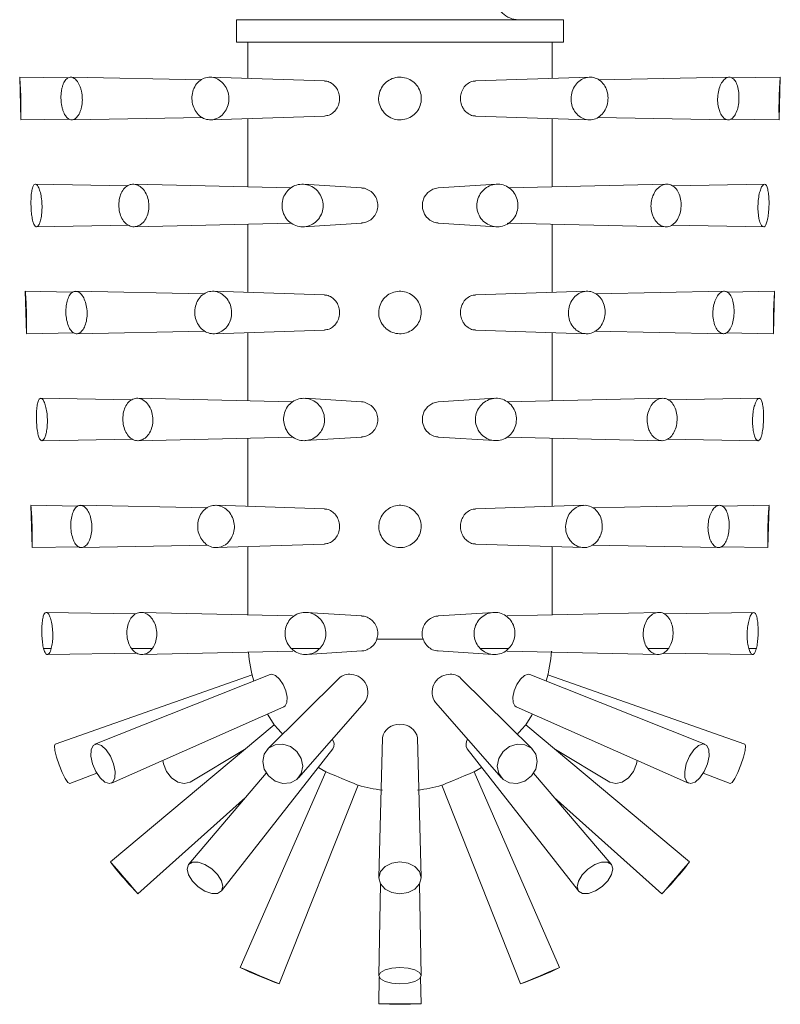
# Model space of a CAD drawing. Header units: millimetres. Extents: x 0 to 210, y 0 to 297.
# Tile 9 of 12: x 106 to 140, y 135 to 178. Entities that reach past the tile are written whole.
import ezdxf

# ---------------------------------------------------------------- set-up
doc = ezdxf.new("R2010")
doc.units = ezdxf.units.MM

msp = doc.modelspace()

# ---------------------------------------------------------------- linework, layer by layer
at = {"color": 7, "linetype": 'Continuous', "lineweight": 15}
for p, q in [((115.52981, 178.23538), (115.52981, 177.23538)), ((115.52981, 178.23538), (130.02981, 178.23538)), ((130.02981, 177.23538), (130.02981, 178.23538)), ((115.52981, 177.23538), (130.02981, 177.23538)), ((116.02981, 177.23538), (116.02981, 175.62742)), ((129.52981, 175.62742), (129.52981, 177.23538)), ((105.9062, 175.6823), (105.9555, 173.79964)), ((108.04496, 175.64763), (105.90627, 175.68328)), ((113.98164, 175.57141), (108.17164, 175.68323)), ((119.4248, 175.51421), (114.36717, 175.68287)), ((131.19227, 175.68286), (126.13484, 175.51421)), ((137.38801, 175.68323), (131.59002, 175.57164)), ((139.65224, 175.68326), (137.49456, 175.6473)), ((139.60414, 173.80024), (139.65312, 175.671)), ((105.95632, 173.78832), (108.05484, 173.8233)), ((108.21438, 173.78836), (114.00178, 173.89974)), ((114.39174, 173.78872), (119.42446, 173.95655)), ((116.02981, 173.84335), (116.02981, 170.81126)), ((126.13473, 173.95656), (131.16806, 173.78872)), ((129.52981, 170.81126), (129.52981, 173.84335)), ((131.55229, 173.89985), (137.34481, 173.78837)), ((137.45253, 173.82417), (139.60327, 173.78832)), ((110.7069, 170.86037), (106.60369, 170.93117)), ((117.93845, 170.76627), (110.94838, 170.93105)), ((121.07965, 170.76304), (118.50169, 170.92937)), ((127.05762, 170.92935), (124.47998, 170.76304)), ((134.61191, 170.93107), (127.60448, 170.76588)), ((138.957, 170.93119), (134.86339, 170.86056)), ((110.98253, 169.04052), (117.96104, 169.20503)), ((118.51455, 169.04223), (121.0797, 169.20773)), ((124.47967, 169.20775), (127.04512, 169.04223)), ((127.54309, 169.20634), (134.57673, 169.04053)), ((106.65058, 169.04041), (110.73117, 169.11081)), ((116.02981, 169.1595), (116.02981, 166.12742)), ((129.52981, 166.12742), (129.52981, 169.1595)), ((134.82221, 169.11092), (138.90887, 169.04041)), ((106.15505, 166.17896), (106.20415, 164.30404)), ((108.22908, 166.14456), (106.15507, 166.17913)), ((114.11155, 166.06891), (108.38796, 166.17907)), ((119.4248, 166.01421), (114.4913, 166.17873)), ((131.06794, 166.17872), (126.13484, 166.01421)), ((137.17256, 166.17908), (131.4629, 166.0692)), ((139.40334, 166.17911), (137.27824, 166.14369)), ((139.35547, 164.30404), (139.40424, 166.16669)), ((108.43017, 164.29251), (114.12204, 164.40206)), ((114.516, 164.29286), (119.42446, 164.45655)), ((126.13473, 164.45657), (131.04384, 164.29285)), ((131.42433, 164.40232), (137.12947, 164.29251)), ((106.20499, 164.29247), (108.32211, 164.32775)), ((116.02981, 164.34335), (116.02981, 161.31127)), ((129.52981, 161.31127), (129.52981, 164.34335)), ((137.23647, 164.32778), (139.35463, 164.29247)), ((110.88503, 161.3573), (106.84403, 161.42703)), ((118.01626, 161.26444), (111.12431, 161.42691)), ((121.07965, 161.26304), (118.56602, 161.42522)), ((126.99366, 161.42522), (124.47998, 161.26304)), ((134.43604, 161.42692), (127.5426, 161.26442)), ((138.71566, 161.42703), (134.68435, 161.35747)), ((106.89053, 159.54455), (110.90839, 159.61387)), ((111.15833, 159.54467), (118.01705, 159.70635)), ((116.02981, 159.6595), (116.02981, 156.62742)), ((118.57858, 159.54636), (121.0797, 159.70773)), ((124.47967, 159.70775), (126.98095, 159.54636)), ((127.54309, 159.70634), (134.40094, 159.54467)), ((129.52981, 156.62742), (129.52981, 159.6595)), ((134.64224, 159.61402), (138.66919, 159.54454)), ((106.40419, 156.6647), (106.45277, 154.80956)), ((108.49261, 156.64017), (106.40494, 156.67496)), ((114.24168, 156.56641), (108.60355, 156.67492)), ((119.4248, 156.51421), (114.6154, 156.67459)), ((130.9436, 156.67457), (126.13484, 156.51421)), ((136.95706, 156.67493), (131.3358, 156.56675)), ((139.15452, 156.67496), (137.06594, 156.64015)), ((139.10683, 154.80873), (139.15539, 156.66312)), ((106.45373, 154.79661), (108.54151, 154.83141)), ((108.6454, 154.79666), (114.24127, 154.90436)), ((114.64025, 154.79701), (119.42446, 154.95655)), ((116.02981, 154.84334), (116.02981, 151.81126)), ((126.13473, 154.95656), (130.91962, 154.797)), ((129.52981, 151.81126), (129.52981, 154.84334)), ((131.29637, 154.90478), (136.9141, 154.79666)), ((137.02243, 154.83134), (139.10593, 154.79661)), ((111.05129, 151.85443), (107.08341, 151.92289)), ((118.01701, 151.76442), (111.29963, 151.92277)), ((121.08001, 151.76301), (118.63022, 151.92108)), ((126.92945, 151.92108), (124.47977, 151.76303)), ((134.2602, 151.92277), (127.54272, 151.76442)), ((138.47633, 151.92289), (134.50479, 151.85437)), ((121.75537, 150.73538), (123.80425, 150.73538)), ((106.96728, 150.31093), (107.30368, 150.31093)), ((107.13299, 150.04873), (111.09383, 150.11707)), ((110.86783, 150.31093), (111.78689, 150.31093)), ((111.33581, 150.04885), (118.03101, 150.20668)), ((117.96019, 150.31093), (119.21565, 150.31093)), ((118.64327, 150.05053), (121.08503, 150.20808)), ((124.47451, 150.20808), (126.91642, 150.05053)), ((126.34396, 150.31093), (127.59943, 150.31093)), ((127.52854, 150.20668), (134.22386, 150.04885)), ((133.77272, 150.31093), (134.69179, 150.31093)), ((134.46019, 150.11717), (138.42665, 150.04873)), ((138.25594, 150.31093), (138.59234, 150.31093)), ((116.22042, 149.14263), (107.47517, 146.07739)), ((117.02473, 149.16099), (109.24705, 146.06365)), ((136.31257, 146.06365), (128.53489, 149.16099)), ((138.08445, 146.07739), (129.3392, 149.14263)), ((120.07265, 148.99065), (116.91283, 145.85872)), ((128.64679, 145.85872), (125.48697, 148.99065)), ((118.27703, 144.57679), (121.20662, 147.92507)), ((124.353, 147.92507), (127.28259, 144.57679)), ((109.97269, 144.33708), (117.6279, 147.72582)), ((127.93172, 147.72582), (135.58693, 144.33708)), ((117.20118, 146.9352), (109.92853, 140.84781)), ((135.63109, 140.84781), (128.35844, 146.9352)), ((122.00154, 146.35803), (121.84352, 140.15345)), ((123.7161, 140.15345), (123.55808, 146.35803)), ((113.47355, 144.38983), (115.88203, 145.83104)), ((114.8546, 139.55156), (119.80103, 145.85772)), ((125.75859, 145.85772), (130.70502, 139.55156)), ((129.67759, 145.83104), (132.08607, 144.38983)), ((133.27494, 145.19886), (133.2996, 145.34962)), ((108.12445, 144.32061), (109.32257, 144.78657)), ((116.84951, 144.78895), (113.40409, 140.73625)), ((119.485, 144.84414), (115.69567, 136.14996)), ((129.86395, 136.14996), (126.07462, 144.84414)), ((132.15553, 140.73625), (128.71011, 144.78895)), ((136.23705, 144.78657), (137.43517, 144.32061)), ((117.42484, 135.43036), (120.92233, 144.24599)), ((124.63729, 144.24599), (128.13478, 135.43036)), ((111.15444, 139.43183), (115.93103, 143.70858)), ((129.62859, 143.70858), (134.40518, 139.43183)), ((121.91688, 139.86481), (121.84337, 135.79265)), ((123.71625, 135.79265), (123.64274, 139.86481)), ((121.86284, 135.71714), (121.84335, 134.54766)), ((123.71627, 134.54766), (123.69678, 135.71714)), ((123.71627, 134.54766), (121.84335, 134.54766))]:
    msp.add_line(p, q, dxfattribs=at)
at = {"color": 7, "linetype": 'Continuous', "lineweight": 15, "flags": 128}
for points in [[(123.96232, 169.46326), (123.86123, 169.60597), (123.77489, 169.85107), (123.77362, 170.11217), (123.85858, 170.35996), (124.01895, 170.56482), (124.23419, 170.70387), (124.47998, 170.76304), (124.47997, 170.76304)], [(123.96232, 159.96325), (123.86123, 160.10597), (123.77489, 160.35106), (123.77362, 160.61217), (123.85858, 160.85996), (124.01895, 161.06482), (124.23419, 161.20387), (124.47998, 161.26304), (124.47997, 161.26304)], [(117.02473, 149.16099), (117.09276, 149.17362), (117.25925, 149.11794), (117.4355, 148.95938), (117.59467, 148.72207), (117.71253, 148.44215), (117.77114, 148.16223), (117.76157, 147.92492), (117.68528, 147.76636), (117.6279, 147.72582)], [(127.84709, 148.44215), (127.96495, 148.72207), (128.12412, 148.95938), (128.30037, 149.11794), (128.46686, 149.17362), (128.53489, 149.16099)], [(127.93172, 147.72582), (127.87434, 147.76636), (127.79805, 147.92492), (127.78848, 148.16223), (127.84709, 148.44215)], [(116.90751, 147.40693), (116.93296, 147.36242), (117.20118, 146.9352)], [(128.35844, 146.9352), (128.62666, 147.36242), (128.65211, 147.40693)], [(117.56959, 146.50967), (117.51571, 146.5719), (117.35041, 146.76283), (117.23997, 146.8904), (117.20118, 146.9352)], [(128.35844, 146.9352), (128.31965, 146.8904), (128.2092, 146.76283), (128.04391, 146.5719), (127.99003, 146.50967)], [(107.47517, 146.07739), (107.47478, 146.07724), (107.44464, 145.99011), (107.46851, 145.78251), (107.54276, 145.48606), (107.65608, 145.14588), (107.79123, 144.81377), (107.92762, 144.54028), (108.04449, 144.36706), (108.12406, 144.32046)], [(109.27983, 144.8621), (109.13804, 145.19886), (109.06754, 145.53561), (109.07905, 145.8211), (109.17082, 146.01186), (109.32889, 146.07884), (109.52919, 146.01186), (109.74123, 145.8211), (109.93271, 145.53561), (110.0745, 145.19886), (110.14501, 144.8621), (110.1335, 144.57661), (110.04172, 144.38586), (109.88365, 144.31887), (109.68335, 144.38586), (109.47132, 144.57661), (109.27983, 144.8621)], [(117.23782, 146.04723), (117.57717, 146.0721), (117.91653, 145.96403), (118.20422, 145.73946), (118.39645, 145.4326), (118.46395, 145.09014), (118.39645, 144.76425), (118.20422, 144.50451), (117.91653, 144.35048), (117.57717, 144.32561), (117.23782, 144.43368), (116.95013, 144.65824), (116.7579, 144.96511), (116.69039, 145.30756), (116.7579, 145.63346), (116.95013, 145.8932), (117.23782, 146.04723)], [(127.64309, 145.96403), (127.98245, 146.0721), (128.3218, 146.04723), (128.60949, 145.8932), (128.80172, 145.63346), (128.86922, 145.30756), (128.80172, 144.96511), (128.60949, 144.65824), (128.3218, 144.43368), (127.98245, 144.32561), (127.64309, 144.35048), (127.3554, 144.50451), (127.16317, 144.76425), (127.09567, 145.09014), (127.16317, 145.4326), (127.3554, 145.73946), (127.64309, 145.96403)], [(135.41461, 144.8621), (135.48511, 145.19886), (135.62691, 145.53561), (135.81839, 145.8211), (136.03043, 146.01186), (136.23072, 146.07884), (136.38879, 146.01186), (136.48057, 145.8211), (136.49208, 145.53561), (136.42158, 145.19886), (136.27979, 144.8621), (136.0883, 144.57661), (135.87627, 144.38586), (135.67597, 144.31887), (135.5179, 144.38586), (135.42612, 144.57661), (135.41461, 144.8621)], [(137.43517, 144.32061), (137.43556, 144.32046), (137.51512, 144.36706), (137.632, 144.54028), (137.76839, 144.81377), (137.90353, 145.14588), (138.01686, 145.48606), (138.09111, 145.78251), (138.11498, 145.99011), (138.08484, 146.07724)], [(112.26002, 145.34962), (112.28468, 145.19886), (112.41807, 144.8621), (112.64037, 144.57661), (112.91773, 144.38586), (113.20793, 144.31887), (113.46678, 144.38586), (113.47355, 144.38983)], [(132.08607, 144.38983), (132.09283, 144.38586), (132.35169, 144.31887), (132.64189, 144.38586), (132.91925, 144.57661), (133.14155, 144.8621), (133.27494, 145.19886)], [(119.15874, 145.03886), (119.31577, 144.94203), (119.485, 144.84414)], [(120.92233, 144.24599), (120.86763, 144.26876), (120.71184, 144.33358), (120.47869, 144.43061), (120.20367, 144.54507), (119.92864, 144.65952), (119.69549, 144.75655), (119.5397, 144.82138), (119.485, 144.84414)], [(126.07462, 144.84414), (126.01992, 144.82138), (125.86413, 144.75655), (125.63098, 144.65952), (125.35595, 144.54507), (125.08093, 144.43061), (124.84778, 144.33358), (124.69199, 144.26876), (124.63729, 144.24599)], [(126.07462, 144.84414), (126.24384, 144.94203), (126.40088, 145.03886)], [(111.15444, 139.43183), (111.10778, 139.48572), (110.97491, 139.6392), (110.77605, 139.86888), (110.54149, 140.13982), (110.30692, 140.41076), (110.10806, 140.64044), (109.97519, 140.79392), (109.92853, 140.84781)], [(114.42887, 140.53872), (114.12601, 140.7322), (113.82315, 140.83548), (113.56639, 140.83286), (113.39484, 140.72473), (113.33459, 140.52755), (113.39484, 140.27135), (113.56639, 139.99512), (113.82315, 139.74091), (114.12601, 139.54744), (114.42887, 139.44415), (114.68562, 139.44678), (114.85718, 139.55491), (114.91742, 139.75208), (114.85718, 140.00829), (114.68562, 140.28452), (114.42887, 140.53872)], [(123.13818, 140.79392), (122.77981, 140.84781), (122.42144, 140.79392), (122.11763, 140.64044), (121.91463, 140.41076), (121.84335, 140.13982), (121.91463, 139.86888), (122.11763, 139.6392), (122.42144, 139.48572), (122.77981, 139.43183), (123.13818, 139.48572), (123.44199, 139.6392), (123.64499, 139.86888), (123.71627, 140.13982), (123.64499, 140.41076), (123.44199, 140.64044), (123.13818, 140.79392)], [(132.22488, 140.53872), (132.15891, 140.7322), (131.98251, 140.83548), (131.72255, 140.83286), (131.4186, 140.72473), (131.11693, 140.52755), (130.86348, 140.27135), (130.69682, 139.99512), (130.64234, 139.74091), (130.70832, 139.54744), (130.88471, 139.44415), (131.14467, 139.44678), (131.44863, 139.55491), (131.75029, 139.75208), (132.00374, 140.00829), (132.1704, 140.28452), (132.22488, 140.53872)], [(135.63109, 140.84781), (135.58443, 140.79392), (135.45156, 140.64044), (135.2527, 140.41076), (135.01813, 140.13982), (134.78356, 139.86888), (134.58471, 139.6392), (134.45184, 139.48572), (134.40518, 139.43183)], [(117.42484, 135.43036), (117.35902, 135.45774), (117.17161, 135.53574), (116.89111, 135.65247), (116.56025, 135.79016), (116.22939, 135.92785), (115.9489, 136.04458), (115.76148, 136.12257), (115.69567, 136.14996)], [(123.13818, 136.12257), (122.77981, 136.14996), (122.42144, 136.12257), (122.11763, 136.04458), (121.91463, 135.92785), (121.84335, 135.79016), (121.91463, 135.65247), (122.11763, 135.53574), (122.42144, 135.45774), (122.77981, 135.43036), (123.13818, 135.45774), (123.44199, 135.53574), (123.64499, 135.65247), (123.71627, 135.79016), (123.64499, 135.92785), (123.44199, 136.04458), (123.13818, 136.12257)], [(129.86395, 136.14996), (129.79814, 136.12257), (129.61072, 136.04458), (129.33023, 135.92785), (128.99937, 135.79016), (128.6685, 135.65247), (128.38801, 135.53574), (128.2006, 135.45774), (128.13478, 135.43036)]]:
    msp.add_lwpolyline(points, dxfattribs=at)
at = {"color": 7, "linetype": 'Continuous', "lineweight": 15}
for centre, radius, start, end in [((128.02981, 179.23538), 1, 179.999893, 269.999973), ((122.77989, 150.73539), 6.75009, 184.889235, 196.046801), ((122.77969, 150.7354), 6.75012, 343.953214, 355.472866), ((120.52765, 148.52237), 0.65293, 81.436927, 134.176028), ((120.56685, 148.38325), 0.78691, 324.391032, 85.771375), ((124.99277, 148.38325), 0.78691, 94.228635, 215.608967), ((125.03196, 148.52237), 0.65293, 45.82396, 98.563086), ((122.69752, 146.23285), 0.70715, 83.317875, 169.80412), ((122.86209, 146.23285), 0.70715, 10.195874, 96.682128), ((119.44769, 146.05583), 0.40508, 330.721073, 35.558737), ((126.15286, 146.05358), 0.44024, 147.302688, 206.41744), ((122.77966, 150.73465), 6.74926, 254.026674, 263.378407), ((122.77996, 150.73465), 6.74926, 276.621593, 285.973326), ((122.77994, 150.73551), 16.21497, 217.574197, 224.195875), ((122.77952, 150.73566), 16.21519, 315.804147, 322.425737), ((122.781, 150.73819), 16.21784, 244.094695, 250.715208), ((122.77864, 150.73815), 16.2178, 289.284777, 295.905309), ((122.77981, 150.73337), 16.21278, 266.688712, 273.311288)]:
    msp.add_arc(centre, radius, start, end, dxfattribs=at)
for points, knots in [([(105.96187, 174.06668), (105.96265, 174.15322), (105.96435, 174.34166), (105.96084, 174.63586), (105.95191, 174.94127), (105.93847, 175.22362), (105.92405, 175.45115), (105.91313, 175.59774), (105.90762, 175.66547), (105.90625, 175.6823)], [0, 0, 0, 0, 0.16053699, 0.34957333, 0.54576468, 0.72731234, 0.87393063, 0.96868022, 1, 1, 1, 1]), ([(107.9639, 173.92996), (107.99189, 173.89853), (108.03886, 173.84578), (108.12592, 173.79876), (108.20807, 173.78354), (108.29174, 173.79777), (108.37124, 173.83936), (108.44601, 173.90633), (108.51313, 173.99536), (108.57215, 174.10561), (108.62015, 174.23224), (108.65646, 174.3741), (108.67911, 174.52466), (108.68771, 174.68249), (108.68179, 174.84031), (108.66141, 174.99664), (108.62767, 175.14435), (108.58104, 175.28205), (108.52395, 175.40351), (108.45712, 175.50755), (108.38381, 175.58954), (108.30447, 175.64859), (108.22231, 175.68152), (108.13826, 175.68634), (108.05812, 175.66204), (107.98409, 175.6105), (107.91879, 175.53548), (107.86169, 175.43806), (107.81465, 175.3223), (107.77764, 175.18918), (107.75209, 175.04458), (107.738, 174.88993), (107.73593, 174.73241), (107.7458, 174.57356), (107.76725, 174.42082), (107.80005, 174.27542), (107.84349, 174.14443), (107.8956, 174.02746), (107.94177, 173.96155), (107.9639, 173.92996)], [0, 0, 0, 0, 0.027324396, 0.045855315, 0.063613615, 0.08098801, 0.100355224, 0.121531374, 0.146169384, 0.172930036, 0.203097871, 0.234556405, 0.268561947, 0.302552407, 0.337831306, 0.371741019, 0.405552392, 0.436801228, 0.466685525, 0.493140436, 0.517443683, 0.538254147, 0.557324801, 0.574513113, 0.59230658, 0.611042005, 0.63280313, 0.656871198, 0.684619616, 0.714322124, 0.747118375, 0.780561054, 0.815823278, 0.85008332, 0.884595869, 0.916635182, 0.94745269, 0.974815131, 1, 1, 1, 1]), ([(114.46946, 173.79561), (114.52737, 173.80835), (114.67927, 173.84178), (114.89784, 173.98788), (115.08346, 174.22913), (115.18712, 174.52702), (115.19763, 174.8467), (115.11403, 175.15437), (114.94559, 175.41682), (114.71046, 175.60506), (114.43431, 175.69595), (114.14998, 175.67563), (113.89364, 175.54609), (113.6947, 175.32598), (113.57149, 175.04265), (113.53384, 174.72725), (113.58437, 174.41317), (113.71897, 174.13233), (113.92636, 173.91814), (114.18905, 173.78735), (114.37657, 173.79287), (114.46946, 173.79561)], [0, 0, 0, 0, 0.03199157, 0.08392159, 0.13824805, 0.19461171, 0.2519733, 0.30909444, 0.36481411, 0.4182507, 0.46922991, 0.51874847, 0.56876116, 0.62110504, 0.6763783, 0.73362734, 0.7909743, 0.84662336, 0.89963071, 0.9502829, 1, 1, 1, 1]), ([(119.42407, 173.95891), (119.49605, 173.96821), (119.64785, 173.98782), (119.84936, 174.1232), (120.00735, 174.32035), (120.09814, 174.56591), (120.10982, 174.82952), (120.04137, 175.08166), (119.90165, 175.29821), (119.7072, 175.44564), (119.53578, 175.51833), (119.44167, 175.50842), (119.42516, 175.50668)], [0, 0, 0, 0, 0.09510951, 0.20060404, 0.31140407, 0.42590225, 0.54131504, 0.65549554, 0.76720794, 0.87511679, 0.97808998, 1, 1, 1, 1]), ([(121.98255, 174.22443), (122.02261, 174.16988), (122.12563, 174.02962), (122.36142, 173.86653), (122.6716, 173.77612), (122.99531, 173.79459), (123.29431, 173.91884), (123.5355, 174.13513), (123.69157, 174.41908), (123.74493, 174.73857), (123.68973, 175.05771), (123.53202, 175.34086), (123.28924, 175.55602), (122.98897, 175.67847), (122.66573, 175.69456), (122.3558, 175.6031), (122.09342, 175.41453), (121.90724, 175.149), (121.82099, 174.83754), (121.83656, 174.51046), (121.93391, 174.31972), (121.98255, 174.22443)], [0, 0, 0, 0, 0.03415842, 0.0878297, 0.1415035, 0.19515156, 0.24877826, 0.30243564, 0.35611981, 0.40977428, 0.46339341, 0.51706158, 0.57082143, 0.62457308, 0.67817709, 0.73164406, 0.78514296, 0.83880514, 0.89258179, 0.94633128, 1, 1, 1, 1]), ([(126.13446, 175.50695), (126.11884, 175.50865), (126.02641, 175.51876), (125.85697, 175.44776), (125.66227, 175.30288), (125.52068, 175.08734), (125.45016, 174.8347), (125.46113, 174.57183), (125.5381, 174.35013), (125.62547, 174.23693), (125.66025, 174.19185)], [0, 0, 0, 0, 0.02727445, 0.16130578, 0.30188466, 0.44914841, 0.60033541, 0.7518152, 0.90117145, 1, 1, 1, 1]), ([(130.37073, 174.73462), (130.37375, 174.66709), (130.38142, 174.4954), (130.47459, 174.23398), (130.6578, 173.99027), (130.90464, 173.82844), (131.18591, 173.76974), (131.46713, 173.82389), (131.71276, 173.98295), (131.8966, 174.22462), (132.00268, 174.52021), (132.02266, 174.83811), (131.9549, 175.14565), (131.80402, 175.41081), (131.58176, 175.60305), (131.31074, 175.69584), (131.02548, 175.67608), (130.76102, 175.54941), (130.54836, 175.33318), (130.40218, 175.0517), (130.38128, 174.84102), (130.37073, 174.73462)], [0, 0, 0, 0, 0.03653799, 0.09290777, 0.14725706, 0.19922876, 0.24937111, 0.29917469, 0.35049283, 0.40447661, 0.46089359, 0.51831655, 0.57491112, 0.62925042, 0.68090488, 0.73073169, 0.78052534, 0.83203323, 0.88611131, 0.94248089, 1, 1, 1, 1]), ([(136.91522, 174.3307), (136.93116, 174.27256), (136.9689, 174.13495), (137.06738, 173.94966), (137.2163, 173.80457), (137.40407, 173.77259), (137.57015, 173.87815), (137.6914, 174.06774), (137.77824, 174.32257), (137.82364, 174.61987), (137.82502, 174.92903), (137.78202, 175.21844), (137.69667, 175.45811), (137.57276, 175.63155), (137.39574, 175.705), (137.21442, 175.63703), (137.06907, 175.47414), (136.95401, 175.23908), (136.88434, 174.95113), (136.86272, 174.63928), (136.8979, 174.43251), (136.91522, 174.3307)], [0, 0, 0, 0, 0.03951662, 0.09353139, 0.13624578, 0.17142635, 0.20923473, 0.25757731, 0.31729911, 0.38475154, 0.45421491, 0.5196128, 0.57581085, 0.62022689, 0.65581137, 0.69250711, 0.73887162, 0.79653423, 0.86270189, 0.93239301, 1, 1, 1, 1]), ([(139.65245, 175.67105), (139.65261, 175.67302), (139.65534, 175.70676), (139.63874, 175.50064), (139.63271, 175.40391), (139.61517, 175.11646), (139.60404, 174.83423), (139.59686, 174.52477), (139.59559, 174.26949), (139.59719, 174.11929), (139.59775, 174.06668)], [0, 0, 0, 0, 0.003446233, 0.059053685, 0.173723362, 0.33502388, 0.52487607, 0.721441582, 0.902442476, 1, 1, 1, 1]), ([(105.95613, 173.79966), (105.95627, 173.80459), (105.95764, 173.85116), (105.95987, 173.94016), (105.9612, 174.02425), (105.96187, 174.06668)], [0, 0, 0, 0, 0.05543803, 0.52331984, 1, 1, 1, 1]), ([(125.66025, 174.19185), (125.72007, 174.13684), (125.83702, 174.02927), (126.0142, 173.95509), (126.11324, 173.96362), (126.13447, 173.96545)], [0, 0, 0, 0, 0.4513048, 0.88243198, 1, 1, 1, 1]), ([(139.59775, 174.06668), (139.59815, 174.0263), (139.59873, 173.9666), (139.60451, 173.76459), (139.60353, 173.79809), (139.60347, 173.80022)], [0, 0, 0, 0, 0.66198051, 0.97859831, 1, 1, 1, 1]), ([(106.42164, 169.71295), (106.42778, 169.65104), (106.4422, 169.50557), (106.48344, 169.29891), (106.53296, 169.13567), (106.62748, 169.01709), (106.75031, 169.08869), (106.80634, 169.24048), (106.86712, 169.45963), (106.89641, 169.73839), (106.89914, 170.04377), (106.87002, 170.34147), (106.81663, 170.60548), (106.74316, 170.78997), (106.6679, 170.93058), (106.53276, 170.92672), (106.47691, 170.77858), (106.4311, 170.59129), (106.40761, 170.32501), (106.40107, 170.02668), (106.41475, 169.81807), (106.42164, 169.71295)], [0, 0, 0, 0, 0.0461545, 0.10846304, 0.15303916, 0.17886158, 0.20116332, 0.24034638, 0.29795695, 0.36920672, 0.44700268, 0.52348779, 0.59105152, 0.64312979, 0.67600391, 0.69617586, 0.72762622, 0.77840411, 0.84547774, 0.92213881, 1, 1, 1, 1]), ([(111.1988, 169.09627), (111.24361, 169.12377), (111.36577, 169.19876), (111.51487, 169.39815), (111.62154, 169.67532), (111.65393, 169.98685), (111.60944, 170.29752), (111.49287, 170.57571), (111.31666, 170.79235), (111.09672, 170.92333), (110.85527, 170.94393), (110.63231, 170.84506), (110.45882, 170.65047), (110.34422, 170.38832), (110.29454, 170.08528), (110.31291, 169.77217), (110.39763, 169.48113), (110.54338, 169.2407), (110.7412, 169.07914), (110.9802, 169.0173), (111.12566, 169.06984), (111.1988, 169.09627)], [0, 0, 0, 0, 0.03087341, 0.08417008, 0.14282762, 0.20469001, 0.26679623, 0.32620106, 0.38054658, 0.42895631, 0.47327616, 0.51802437, 0.56763174, 0.62371045, 0.68474116, 0.74722994, 0.80728734, 0.86199701, 0.91052119, 0.95500909, 1, 1, 1, 1]), ([(119.14322, 169.35967), (119.18341, 169.41316), (119.28705, 169.5511), (119.37504, 169.82184), (119.3749, 170.14333), (119.26948, 170.4483), (119.07223, 170.70148), (118.80506, 170.8747), (118.49862, 170.94771), (118.1882, 170.9118), (117.90918, 170.77111), (117.6926, 170.54204), (117.56177, 170.25097), (117.53012, 169.93081), (117.60053, 169.61694), (117.76592, 169.34368), (118.00941, 169.14187), (118.3052, 169.03502), (118.61751, 169.03755), (118.91735, 169.14262), (119.06767, 169.28707), (119.14322, 169.35967)], [0, 0, 0, 0, 0.03442776, 0.08876772, 0.143327, 0.19787696, 0.252219, 0.30605977, 0.35915814, 0.41164478, 0.46410614, 0.51722491, 0.57127005, 0.6259063, 0.68048952, 0.73451792, 0.78785295, 0.84068672, 0.89340753, 0.94642753, 1, 1, 1, 1]), ([(126.18873, 169.97373), (126.19333, 169.90631), (126.2051, 169.73364), (126.31413, 169.47165), (126.52199, 169.23126), (126.79723, 169.07533), (127.10661, 169.02221), (127.41502, 169.0785), (127.68685, 169.23764), (127.8919, 169.48061), (128.00863, 169.77923), (128.02559, 170.10029), (127.94111, 170.40911), (127.76294, 170.67185), (127.50913, 170.8579), (127.20826, 170.94455), (126.89584, 170.92218), (126.60667, 170.7948), (126.37503, 170.57719), (126.21767, 170.29302), (126.19839, 170.0803), (126.18873, 169.97373)], [0, 0, 0, 0, 0.03477135, 0.08906166, 0.14289752, 0.19620881, 0.24906213, 0.30174996, 0.35476387, 0.40848173, 0.46285317, 0.51742663, 0.57167329, 0.62528621, 0.67826813, 0.73088959, 0.7835861, 0.8367908, 0.89072472, 0.94525982, 1, 1, 1, 1]), ([(133.98021, 169.5774), (134.00317, 169.51912), (134.05944, 169.37626), (134.2056, 169.18677), (134.41957, 169.05111), (134.6608, 169.02635), (134.88781, 169.12104), (135.07, 169.31196), (135.19655, 169.57152), (135.2601, 169.87296), (135.25636, 170.18577), (135.18531, 170.47857), (135.05091, 170.72211), (134.8589, 170.88972), (134.62453, 170.95064), (134.38712, 170.89118), (134.18048, 170.73043), (134.02175, 170.49149), (133.92846, 170.19959), (133.90392, 169.88297), (133.95497, 169.6785), (133.98021, 169.5774)], [0, 0, 0, 0, 0.036886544, 0.090422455, 0.138223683, 0.182530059, 0.227866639, 0.278300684, 0.335003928, 0.396222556, 0.458508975, 0.518138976, 0.572295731, 0.620255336, 0.664433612, 0.709569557, 0.759578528, 0.815604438, 0.876303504, 0.938842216, 1, 1, 1, 1]), ([(138.68195, 169.58172), (138.68986, 169.52388), (138.70796, 169.39153), (138.76165, 169.21932), (138.81999, 169.06999), (138.95045, 169.02372), (139.03208, 169.1558), (139.08433, 169.32589), (139.12813, 169.57924), (139.15227, 169.87093), (139.15706, 170.17714), (139.14428, 170.46144), (139.10443, 170.69548), (139.06555, 170.85558), (138.96071, 170.95713), (138.8461, 170.864), (138.78197, 170.71136), (138.71275, 170.48087), (138.67239, 170.19809), (138.65589, 169.89092), (138.67337, 169.68354), (138.68195, 169.58172)], [0, 0, 0, 0, 0.0430319, 0.09845273, 0.13512575, 0.15624988, 0.18419565, 0.23126598, 0.29551055, 0.37070672, 0.44884097, 0.52160426, 0.58145782, 0.62290412, 0.64630961, 0.67058039, 0.71287981, 0.77312573, 0.84612475, 0.92445447, 1, 1, 1, 1]), ([(121.0793, 169.20957), (121.15957, 169.22184), (121.32501, 169.24713), (121.54243, 169.38939), (121.70843, 169.59342), (121.79853, 169.84404), (121.80126, 170.11002), (121.71694, 170.36068), (121.55584, 170.5724), (121.33701, 170.70822), (121.16577, 170.7719), (121.08048, 170.76271), (121.07969, 170.76263)], [0, 0, 0, 0, 0.10420962, 0.21477722, 0.32705604, 0.44016468, 0.55294311, 0.66516407, 0.7772424, 0.88889008, 0.99897935, 1, 1, 1, 1]), ([(123.96232, 169.46326), (124.02622, 169.40539), (124.15328, 169.29029), (124.34468, 169.21152), (124.45489, 169.21589), (124.47965, 169.21687)], [0, 0, 0, 0, 0.43951471, 0.87408917, 1, 1, 1, 1]), ([(106.21059, 164.5662), (106.21142, 164.65205), (106.21322, 164.83919), (106.20986, 165.13168), (106.20104, 165.43583), (106.18763, 165.71754), (106.17318, 165.94511), (106.16213, 166.0927), (106.1565, 166.16141), (106.15506, 166.17896)], [0, 0, 0, 0, 0.15953495, 0.34779795, 0.54352543, 0.7249721, 0.87187797, 0.96727384, 1, 1, 1, 1]), ([(108.32815, 166.17277), (108.29548, 166.16005), (108.20034, 166.12301), (108.08575, 165.96504), (107.99885, 165.73225), (107.95346, 165.44508), (107.9524, 165.13727), (107.99529, 164.83952), (108.0796, 164.58277), (108.19839, 164.39027), (108.36119, 164.27925), (108.54881, 164.30355), (108.69971, 164.44331), (108.81493, 164.65703), (108.8874, 164.93101), (108.90776, 165.2368), (108.87324, 165.54202), (108.78788, 165.81682), (108.66357, 166.02665), (108.50557, 166.17402), (108.38313, 166.17316), (108.32815, 166.17277)], [0, 0, 0, 0, 0.02283508, 0.06650732, 0.12194261, 0.18705079, 0.25662622, 0.32436058, 0.38456423, 0.4335566, 0.47181477, 0.50683437, 0.54894509, 0.60233349, 0.66553107, 0.73427083, 0.80324885, 0.86720752, 0.92175241, 0.96485777, 1, 1, 1, 1]), ([(114.89417, 166.0438), (114.84113, 166.07499), (114.70839, 166.15304), (114.4602, 166.19683), (114.18371, 166.13935), (113.94509, 165.97676), (113.77124, 165.73296), (113.67684, 165.43636), (113.66931, 165.11904), (113.74886, 164.81412), (113.90908, 164.55356), (114.13678, 164.36673), (114.40934, 164.27866), (114.69333, 164.30255), (114.95277, 164.43353), (115.15806, 164.65351), (115.28685, 164.93668), (115.3255, 165.25247), (115.26831, 165.56441), (115.12762, 165.84743), (114.97101, 165.97917), (114.89417, 166.0438)], [0, 0, 0, 0, 0.03336912, 0.08351486, 0.13294869, 0.18358444, 0.23693473, 0.29305314, 0.35056435, 0.4075022, 0.46229513, 0.51439765, 0.56452786, 0.61435318, 0.66560154, 0.71921075, 0.77506497, 0.83226033, 0.88957815, 0.94582322, 1, 1, 1, 1]), ([(121.98861, 164.72267), (122.02879, 164.66854), (122.13208, 164.5294), (122.36768, 164.36821), (122.67696, 164.27977), (122.99914, 164.29983), (123.29619, 164.42504), (123.53523, 164.6416), (123.68916, 164.92509), (123.74068, 165.24345), (123.6841, 165.5609), (123.52566, 165.84201), (123.28286, 166.055), (122.98329, 166.17539), (122.6614, 166.18977), (122.35331, 166.09716), (122.09303, 165.90811), (121.909, 165.6428), (121.82469, 165.33227), (121.84184, 165.0067), (121.93971, 164.8173), (121.98861, 164.72267)], [0, 0, 0, 0, 0.034170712, 0.087841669, 0.141515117, 0.195161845, 0.248787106, 0.302444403, 0.356129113, 0.409781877, 0.463399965, 0.517068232, 0.570829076, 0.624580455, 0.678180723, 0.731643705, 0.785141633, 0.838806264, 0.892585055, 0.94633267, 1, 1, 1, 1]), ([(130.24989, 165.23667), (130.25276, 165.16941), (130.26008, 164.9984), (130.35239, 164.73788), (130.5344, 164.49483), (130.77987, 164.33311), (131.0598, 164.27399), (131.3399, 164.32719), (131.58474, 164.48497), (131.76816, 164.72515), (131.87426, 165.0192), (131.8947, 165.33566), (131.82781, 165.642), (131.67814, 165.90637), (131.45728, 166.09832), (131.18767, 166.1914), (130.90365, 166.17243), (130.64009, 166.04696), (130.42792, 165.83219), (130.28181, 165.55228), (130.2606, 165.34258), (130.24989, 165.23667)], [0, 0, 0, 0, 0.03655317, 0.0929345, 0.14730183, 0.19929446, 0.24944704, 0.29924318, 0.35053965, 0.40450088, 0.46090361, 0.51832545, 0.57492758, 0.62927934, 0.68094372, 0.73077323, 0.78056029, 0.83205559, 0.88612051, 0.94248239, 1, 1, 1, 1]), ([(136.70269, 164.82776), (136.71876, 164.77004), (136.75676, 164.63354), (136.85536, 164.45008), (137.00438, 164.30702), (137.19159, 164.27752), (137.35611, 164.38447), (137.47617, 164.57438), (137.56191, 164.82903), (137.60635, 165.12546), (137.607, 165.43319), (137.56353, 165.72074), (137.47801, 165.95833), (137.35394, 166.12985), (137.177, 166.20075), (136.99699, 166.13102), (136.85272, 165.96764), (136.73868, 165.73253), (136.67006, 165.44521), (136.64942, 165.13459), (136.68513, 164.92895), (136.70269, 164.82776)], [0, 0, 0, 0, 0.03944218, 0.09328108, 0.13582911, 0.17096167, 0.20889161, 0.25742238, 0.31730326, 0.38483728, 0.45428036, 0.51955874, 0.57556688, 0.61978428, 0.65528689, 0.69209551, 0.73865654, 0.79649587, 0.86276941, 0.93247266, 1, 1, 1, 1]), ([(139.40355, 166.16673), (139.4037, 166.16856), (139.40648, 166.20242), (139.38962, 165.99463), (139.38358, 165.89787), (139.36601, 165.61062), (139.35494, 165.32924), (139.3479, 165.02124), (139.34676, 164.76752), (139.34844, 164.61838), (139.34903, 164.5662)], [0, 0, 0, 0, 0.00321985, 0.05968989, 0.1749827, 0.33660898, 0.52644105, 0.72262867, 0.90295678, 1, 1, 1, 1]), ([(119.42407, 164.45891), (119.49605, 164.46821), (119.64785, 164.48782), (119.84936, 164.6232), (120.00735, 164.82035), (120.09814, 165.0659), (120.10982, 165.32952), (120.04137, 165.58166), (119.90165, 165.79821), (119.7072, 165.94564), (119.53578, 166.01833), (119.44167, 166.00842), (119.42516, 166.00668)], [0, 0, 0, 0, 0.09510951, 0.20060404, 0.31140407, 0.42590225, 0.54131504, 0.65549554, 0.76720794, 0.87511679, 0.97808998, 1, 1, 1, 1]), ([(126.13446, 166.00695), (126.11884, 166.00865), (126.02641, 166.01876), (125.85697, 165.94775), (125.66227, 165.80288), (125.52068, 165.58734), (125.45016, 165.3347), (125.46113, 165.07183), (125.5381, 164.85013), (125.62547, 164.73693), (125.66025, 164.69185)], [0, 0, 0, 0, 0.02727445, 0.16130578, 0.30188466, 0.44914841, 0.60033541, 0.7518152, 0.90117145, 1, 1, 1, 1]), ([(106.2048, 164.30407), (106.20493, 164.3085), (106.2063, 164.35388), (106.20854, 164.44125), (106.2099, 164.52421), (106.21059, 164.5662)], [0, 0, 0, 0, 0.0507161, 0.5194706, 1, 1, 1, 1]), ([(125.66025, 164.69185), (125.72007, 164.63684), (125.83702, 164.52928), (126.0142, 164.45509), (126.11324, 164.46363), (126.13447, 164.46545)], [0, 0, 0, 0, 0.45130126, 0.88243142, 1, 1, 1, 1]), ([(139.34903, 164.5662), (139.34944, 164.52626), (139.35006, 164.46741), (139.35587, 164.2688), (139.35488, 164.30181), (139.35482, 164.30402)], [0, 0, 0, 0, 0.663511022, 0.977497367, 1, 1, 1, 1]), ([(107.05044, 159.76296), (107.06401, 159.81104), (107.10305, 159.94933), (107.13272, 160.1962), (107.1403, 160.49807), (107.11525, 160.79795), (107.06629, 161.06715), (106.99223, 161.26461), (106.92451, 161.40919), (106.79092, 161.43717), (106.72261, 161.29758), (106.67904, 161.12256), (106.65084, 160.86506), (106.64311, 160.57188), (106.65575, 160.26723), (106.68434, 159.98697), (106.73749, 159.76148), (106.78488, 159.60599), (106.89887, 159.51929), (107.00436, 159.6246), (107.03256, 159.70929), (107.05044, 159.76296)], [0, 0, 0, 0, 0.0371061, 0.10671488, 0.18402182, 0.26118684, 0.33051606, 0.38522592, 0.42095348, 0.44164595, 0.47041115, 0.51838346, 0.58339951, 0.65914499, 0.73736934, 0.80958265, 0.86838923, 0.90869497, 0.93152041, 0.95660475, 1, 1, 1, 1]), ([(111.37118, 159.59893), (111.41588, 159.62608), (111.53775, 159.70008), (111.68685, 159.89786), (111.79389, 160.17327), (111.82703, 160.48325), (111.78357, 160.79275), (111.66822, 161.07026), (111.49331, 161.28679), (111.2747, 161.41828), (111.03435, 161.44019), (110.81197, 161.34302), (110.63866, 161.15021), (110.52392, 160.88984), (110.47373, 160.58843), (110.49123, 160.27664), (110.57479, 159.98647), (110.71917, 159.74635), (110.91551, 159.58445), (111.15319, 159.52148), (111.29827, 159.57302), (111.37118, 159.59893)], [0, 0, 0, 0, 0.03084818, 0.08408578, 0.14269594, 0.20453784, 0.26665662, 0.32611107, 0.3805323, 0.42901395, 0.47335917, 0.51806513, 0.56758915, 0.62359154, 0.68458346, 0.7470769, 0.80717821, 0.86195076, 0.91053145, 0.95503864, 1, 1, 1, 1]), ([(117.70446, 160.0791), (117.73606, 160.02052), (117.81679, 159.87086), (118.02043, 159.68086), (118.30526, 159.5529), (118.61691, 159.53152), (118.9176, 159.61816), (119.17356, 159.80241), (119.35563, 160.06323), (119.44294, 160.37126), (119.42551, 160.69187), (119.3055, 160.98941), (119.09658, 161.23089), (118.82236, 161.38895), (118.5143, 161.4451), (118.20783, 161.39259), (117.93792, 161.2376), (117.73387, 160.99788), (117.61973, 160.702), (117.59864, 160.37944), (117.66922, 160.17912), (117.70446, 160.0791)], [0, 0, 0, 0, 0.03440397, 0.08789787, 0.14080377, 0.19351147, 0.24644075, 0.29989128, 0.35391043, 0.40832052, 0.46288493, 0.51741643, 0.57170559, 0.62544571, 0.67842939, 0.73086158, 0.78337911, 0.83663569, 0.89080862, 0.94547966, 1, 1, 1, 1]), ([(126.22815, 160.05392), (126.26154, 159.99631), (126.34698, 159.84888), (126.55783, 159.66561), (126.84731, 159.54677), (127.15957, 159.53477), (127.45682, 159.63068), (127.70564, 159.82323), (127.87874, 160.08957), (127.95849, 160.39927), (127.93719, 160.71838), (127.8167, 161.01248), (127.60839, 161.24871), (127.3343, 161.39886), (127.02617, 161.44477), (126.71989, 161.38216), (126.44977, 161.2195), (126.24502, 160.97459), (126.13154, 160.67536), (126.11448, 160.35119), (126.19033, 160.15283), (126.22815, 160.05392)], [0, 0, 0, 0, 0.034410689, 0.088068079, 0.141189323, 0.193931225, 0.24667739, 0.299925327, 0.353919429, 0.408431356, 0.462934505, 0.516960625, 0.570317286, 0.623118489, 0.675711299, 0.728553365, 0.782022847, 0.836218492, 0.890885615, 0.945591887, 1, 1, 1, 1]), ([(133.80858, 160.07422), (133.83171, 160.01637), (133.88837, 159.87463), (134.03479, 159.68709), (134.24856, 159.55375), (134.48886, 159.53121), (134.71424, 159.62744), (134.89468, 159.81894), (135.01955, 160.07834), (135.08163, 160.37892), (135.07673, 160.69026), (135.0049, 160.98114), (134.87011, 161.22252), (134.67805, 161.38783), (134.44429, 161.44638), (134.20823, 161.3852), (134.00317, 161.22362), (133.84604, 160.98459), (133.75434, 160.6933), (133.73124, 160.37794), (133.783, 160.17467), (133.80858, 160.07422)], [0, 0, 0, 0, 0.03684751, 0.09028792, 0.13800743, 0.18229006, 0.22768033, 0.278214, 0.33501322, 0.39628131, 0.45855071, 0.51809978, 0.57213967, 0.61999507, 0.66414226, 0.70933853, 0.75945782, 0.81558795, 0.87634872, 0.9388926, 1, 1, 1, 1]), ([(138.42457, 160.48369), (138.42431, 160.41689), (138.42366, 160.25199), (138.44641, 160.007), (138.50226, 159.77378), (138.55821, 159.61796), (138.66742, 159.51876), (138.7774, 159.61309), (138.82485, 159.76959), (138.87697, 159.99916), (138.90488, 160.28067), (138.9165, 160.58529), (138.90819, 160.87687), (138.87846, 161.13195), (138.83583, 161.30447), (138.76234, 161.44121), (138.63042, 161.40272), (138.56442, 161.25805), (138.49089, 161.05654), (138.44139, 160.78574), (138.43037, 160.58783), (138.42457, 160.48369)], [0, 0, 0, 0, 0.04962236, 0.12249868, 0.18285781, 0.22540093, 0.24983152, 0.27321108, 0.31438504, 0.37396473, 0.44664635, 0.52477897, 0.60000871, 0.66446632, 0.71183412, 0.73987305, 0.7608797, 0.7973351, 0.8525652, 0.92242597, 1, 1, 1, 1]), ([(121.0793, 159.70957), (121.15957, 159.72184), (121.32501, 159.74712), (121.54243, 159.88939), (121.70843, 160.09342), (121.79853, 160.34404), (121.80126, 160.61002), (121.71694, 160.86067), (121.55584, 161.07242), (121.33702, 161.20815), (121.16575, 161.27203), (121.08048, 161.26271), (121.07969, 161.26263)], [0, 0, 0, 0, 0.10420962, 0.21477808, 0.32705566, 0.44016429, 0.55294112, 0.66516361, 0.77724322, 0.88888913, 0.99897918, 1, 1, 1, 1]), ([(123.96232, 159.96325), (124.02622, 159.90538), (124.15329, 159.79029), (124.34468, 159.71151), (124.45489, 159.71589), (124.47965, 159.71687)], [0, 0, 0, 0, 0.43951155, 0.8740889, 1, 1, 1, 1]), ([(106.42356, 156.4152), (106.42108, 156.45386), (106.41747, 156.51008), (106.402, 156.69837), (106.40458, 156.66711), (106.40477, 156.66472)], [0, 0, 0, 0, 0.67028473, 0.9747258, 1, 1, 1, 1]), ([(108.26155, 155.20013), (108.28129, 155.14881), (108.32685, 155.03039), (108.43135, 154.87606), (108.59883, 154.77856), (108.78364, 154.81936), (108.92905, 154.96808), (109.03968, 155.18894), (109.1061, 155.46699), (109.12003, 155.77305), (109.07929, 156.07509), (108.98914, 156.34191), (108.86084, 156.54575), (108.70147, 156.6735), (108.51383, 156.68177), (108.36145, 156.55853), (108.25644, 156.35851), (108.18884, 156.09653), (108.16586, 155.79754), (108.18241, 155.49061), (108.2358, 155.29464), (108.26155, 155.20013)], [0, 0, 0, 0, 0.03638682, 0.08397543, 0.12131139, 0.15670456, 0.20007849, 0.25478506, 0.3189001, 0.3879613, 0.45662253, 0.51969269, 0.57294998, 0.61481253, 0.64961935, 0.68792778, 0.73715732, 0.79774943, 0.86578858, 0.93527047, 1, 1, 1, 1]), ([(115.03217, 154.92745), (115.08087, 154.96559), (115.20881, 155.06578), (115.35528, 155.29531), (115.43934, 155.5966), (115.42903, 155.9142), (115.32679, 156.21201), (115.14358, 156.45849), (114.89921, 156.62583), (114.62071, 156.69275), (114.34195, 156.64832), (114.09818, 156.49846), (113.91616, 156.26421), (113.81191, 155.97376), (113.79358, 155.6586), (113.86227, 155.35171), (114.0123, 155.0853), (114.23187, 154.88839), (114.49847, 154.78871), (114.78493, 154.79416), (114.94908, 154.88266), (115.03217, 154.92745)], [0, 0, 0, 0, 0.033699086, 0.088525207, 0.145203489, 0.202616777, 0.25952687, 0.314820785, 0.367718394, 0.41826003, 0.467695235, 0.518068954, 0.571041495, 0.626868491, 0.684312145, 0.741420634, 0.796527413, 0.848942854, 0.899234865, 0.948995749, 1, 1, 1, 1]), ([(119.42407, 154.9589), (119.49605, 154.9682), (119.64785, 154.98783), (119.84936, 155.1232), (120.00735, 155.32035), (120.09814, 155.56591), (120.10982, 155.82952), (120.04137, 156.08166), (119.90165, 156.29821), (119.7072, 156.44563), (119.53578, 156.51833), (119.44167, 156.50842), (119.42516, 156.50668)], [0, 0, 0, 0, 0.095110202, 0.200604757, 0.311403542, 0.425903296, 0.541316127, 0.65549507, 0.767208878, 0.875116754, 0.978089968, 1, 1, 1, 1]), ([(122.28987, 156.53692), (122.23525, 156.49853), (122.09427, 156.39944), (121.92765, 156.1692), (121.8314, 155.86314), (121.84303, 155.54146), (121.96007, 155.24231), (122.16944, 154.99874), (122.4476, 154.83818), (122.76322, 154.77878), (123.08061, 154.82719), (123.36409, 154.97788), (123.58181, 155.21394), (123.70919, 155.50875), (123.73193, 155.82899), (123.64756, 156.1388), (123.46541, 156.40341), (123.20538, 156.59331), (122.89858, 156.68453), (122.57512, 156.67531), (122.38489, 156.58302), (122.28987, 156.53692)], [0, 0, 0, 0, 0.03399092, 0.08774089, 0.14150958, 0.19526558, 0.24893746, 0.30258423, 0.35626025, 0.40993527, 0.4635706, 0.51719874, 0.57086757, 0.62454977, 0.67818803, 0.73180828, 0.78550206, 0.83927609, 0.89299825, 0.94655021, 1, 1, 1, 1]), ([(126.13446, 156.50695), (126.11884, 156.50865), (126.02641, 156.51877), (125.85697, 156.44775), (125.66227, 156.30288), (125.52068, 156.08734), (125.45016, 155.8347), (125.46113, 155.57183), (125.5381, 155.35014), (125.62547, 155.23693), (125.66025, 155.19185)], [0, 0, 0, 0, 0.027274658, 0.161306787, 0.301885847, 0.449149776, 0.600336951, 0.751816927, 0.901171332, 1, 1, 1, 1]), ([(130.12904, 155.73872), (130.13178, 155.67172), (130.13874, 155.5014), (130.23021, 155.24178), (130.411, 154.99937), (130.65511, 154.8378), (130.93371, 154.77823), (131.21267, 154.83051), (131.45671, 154.98699), (131.63973, 155.22569), (131.74583, 155.5182), (131.76673, 155.83321), (131.70071, 156.13836), (131.55225, 156.40193), (131.3328, 156.5936), (131.06461, 156.68696), (130.7818, 156.66878), (130.51917, 156.54451), (130.30749, 156.3312), (130.16145, 156.05286), (130.13992, 155.84414), (130.12904, 155.73872)], [0, 0, 0, 0, 0.03656859, 0.09296117, 0.14734744, 0.19936043, 0.24952401, 0.29931264, 0.35058718, 0.40452442, 0.46091464, 0.51833477, 0.57494408, 0.62930751, 0.68098235, 0.73081468, 0.78059485, 0.83207774, 0.88612951, 0.94248373, 1, 1, 1, 1]), ([(136.49432, 155.3082), (136.51111, 155.25158), (136.55069, 155.11811), (136.65106, 154.94013), (136.80267, 154.80408), (136.99002, 154.78553), (137.15, 154.9001), (137.26693, 155.09431), (137.34928, 155.35202), (137.39028, 155.64907), (137.38759, 155.95497), (137.34108, 156.23852), (137.2532, 156.47035), (137.12614, 156.63563), (136.94702, 156.69594), (136.7703, 156.61743), (136.62878, 156.44923), (136.518, 156.21025), (136.45336, 155.92148), (136.4369, 155.61177), (136.47542, 155.40811), (136.49432, 155.3082)], [0, 0, 0, 0, 0.03904557, 0.09204863, 0.13381843, 0.16876412, 0.20730554, 0.2567296, 0.31735036, 0.38523918, 0.454573, 0.51930456, 0.57445798, 0.61780678, 0.652997, 0.69033996, 0.73777719, 0.79639489, 0.86311977, 0.93285385, 1, 1, 1, 1]), ([(139.15471, 156.66318), (139.15489, 156.66527), (139.15763, 156.69833), (139.14115, 156.49719), (139.13512, 156.40195), (139.11752, 156.11832), (139.10633, 155.83907), (139.09912, 155.53219), (139.09789, 155.27855), (139.09956, 155.12911), (139.10015, 155.07667)], [0, 0, 0, 0, 0.00367776, 0.05820727, 0.17207803, 0.33296389, 0.52284883, 0.71987057, 0.90170175, 1, 1, 1, 1]), ([(106.45351, 154.80958), (106.45347, 154.80832), (106.45241, 154.77378), (106.4588, 154.9907), (106.45966, 155.08856), (106.46211, 155.3786), (106.45814, 155.65976), (106.44877, 155.96549), (106.43645, 156.21645), (106.42691, 156.36365), (106.42356, 156.4152)], [0, 0, 0, 0, 0.00224487, 0.06177921, 0.17947518, 0.34217568, 0.53143053, 0.72589499, 0.9040148, 1, 1, 1, 1]), ([(125.66025, 155.19185), (125.72007, 155.13684), (125.83702, 155.02927), (126.0142, 154.9551), (126.11324, 154.96362), (126.13447, 154.96545)], [0, 0, 0, 0, 0.45130834, 0.88243254, 1, 1, 1, 1]), ([(139.10015, 155.07667), (139.10056, 155.03634), (139.10116, 154.97646), (139.10722, 154.77314), (139.1062, 154.80675), (139.10614, 154.80872)], [0, 0, 0, 0, 0.66024885, 0.98007932, 1, 1, 1, 1]), ([(107.30368, 150.31093), (107.30515, 150.3162), (107.33006, 150.40563), (107.36324, 150.59754), (107.38072, 150.89052), (107.36663, 151.19434), (107.32622, 151.47469), (107.25755, 151.70386), (107.19377, 151.85603), (107.07963, 151.9486), (106.97626, 151.84828), (106.93775, 151.69048), (106.89836, 151.45919), (106.8857, 151.17727), (106.89017, 150.87368), (106.91466, 150.58281), (106.94556, 150.39675), (106.96698, 150.31213), (106.96728, 150.31093)], [0, 0, 0, 0, 0.00486576, 0.08261446, 0.17259061, 0.26569836, 0.35261696, 0.42476697, 0.47557504, 0.50458193, 0.53238856, 0.58139957, 0.65242057, 0.73925325, 0.83263239, 0.92231994, 0.99890356, 1, 1, 1, 1]), ([(111.78689, 150.31093), (111.79075, 150.31619), (111.85134, 150.39888), (111.94211, 150.58698), (111.99815, 150.88829), (111.97783, 151.2001), (111.88359, 151.48925), (111.72572, 151.7259), (111.51946, 151.88491), (111.28329, 151.94216), (111.05202, 151.88005), (110.86316, 151.71363), (110.73072, 151.47215), (110.6608, 151.18139), (110.65779, 150.87069), (110.72137, 150.57225), (110.81055, 150.39044), (110.86697, 150.31212), (110.86783, 150.31093)], [0, 0, 0, 0, 0.00495013, 0.07790087, 0.15596819, 0.23556066, 0.31284714, 0.384504, 0.44863846, 0.50635798, 0.5625782, 0.62349231, 0.69249766, 0.76880916, 0.84853796, 0.92665312, 0.99888198, 1, 1, 1, 1]), ([(119.21565, 150.31093), (119.22085, 150.31618), (119.29906, 150.39514), (119.42228, 150.578), (119.50475, 150.88562), (119.48281, 151.20464), (119.35909, 151.49906), (119.14768, 151.73637), (118.87248, 151.88961), (118.56509, 151.94085), (118.2609, 151.88391), (117.99441, 151.72545), (117.7951, 151.48385), (117.68421, 151.18691), (117.67305, 150.86794), (117.76218, 150.56244), (117.88485, 150.38666), (117.959, 150.31212), (117.96019, 150.31093)], [0, 0, 0, 0, 0.00507043, 0.07629985, 0.14802766, 0.21994411, 0.29180839, 0.36334131, 0.43413589, 0.50392693, 0.57301126, 0.6422472, 0.71248891, 0.78393104, 0.85599809, 0.92782686, 0.99884439, 1, 1, 1, 1]), ([(121.75537, 150.73538), (121.77515, 150.82068), (121.81471, 150.9913), (121.76361, 151.25343), (121.63615, 151.48515), (121.43945, 151.65702), (121.2424, 151.75173), (121.11787, 151.75204), (121.07947, 151.75213)], [0, 0, 0, 0, 0.18443435, 0.36893463, 0.55296643, 0.73673846, 0.91881121, 1, 1, 1, 1]), ([(124.4795, 151.75667), (124.46485, 151.75772), (124.36576, 151.76481), (124.18567, 151.69211), (123.97482, 151.54362), (123.82404, 151.32408), (123.75318, 151.06854), (123.76466, 150.86539), (123.79712, 150.75879), (123.80425, 150.73538)], [0, 0, 0, 0, 0.03116368, 0.21065006, 0.39275988, 0.57750724, 0.76314493, 0.94799352, 1, 1, 1, 1]), ([(127.59943, 150.31093), (127.60458, 150.31618), (127.68235, 150.39532), (127.8048, 150.57849), (127.88855, 150.88525), (127.87192, 151.20335), (127.75625, 151.49797), (127.55244, 151.73642), (127.28191, 151.89026), (126.97589, 151.94082), (126.67015, 151.88327), (126.39882, 151.72546), (126.19182, 151.48499), (126.07295, 151.18818), (126.05667, 150.86825), (126.14472, 150.56193), (126.26818, 150.3865), (126.34277, 150.31212), (126.34396, 150.31093)], [0, 0, 0, 0, 0.00505084, 0.07616925, 0.14799859, 0.21984787, 0.2910855, 0.36144559, 0.43105974, 0.5003743, 0.56999084, 0.64041961, 0.71181286, 0.78384997, 0.85596341, 0.92769476, 0.99883981, 1, 1, 1, 1]), ([(134.69179, 150.31093), (134.69552, 150.31619), (134.75471, 150.39939), (134.84335, 150.58798), (134.90339, 150.88755), (134.89672, 151.19746), (134.82353, 151.48607), (134.68783, 151.72474), (134.49526, 151.88692), (134.2619, 151.94204), (134.0274, 151.87814), (133.82419, 151.71497), (133.66948, 151.47536), (133.57874, 151.18396), (133.56257, 150.87132), (133.62264, 150.57117), (133.71407, 150.38998), (133.77184, 150.31212), (133.77272, 150.31093)], [0, 0, 0, 0, 0.00490097, 0.07758578, 0.15588154, 0.23532527, 0.31117669, 0.37992887, 0.44081494, 0.49710956, 0.55491632, 0.61909417, 0.69093724, 0.76860757, 0.84843914, 0.92633467, 0.99887044, 1, 1, 1, 1]), ([(138.59234, 150.31093), (138.59366, 150.3162), (138.61607, 150.40605), (138.64671, 150.59801), (138.67026, 150.89019), (138.67356, 151.19284), (138.66014, 151.47297), (138.61918, 151.69981), (138.58084, 151.85714), (138.47139, 151.94842), (138.36245, 151.84767), (138.29789, 151.69431), (138.2308, 151.46097), (138.19143, 151.1787), (138.17907, 150.87397), (138.1981, 150.58229), (138.23181, 150.39635), (138.2556, 150.31213), (138.25594, 150.31093)], [0, 0, 0, 0, 0.004831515, 0.082410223, 0.172523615, 0.265545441, 0.351593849, 0.421779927, 0.469769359, 0.496787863, 0.526742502, 0.57853179, 0.651457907, 0.739114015, 0.832554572, 0.922112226, 0.998895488, 1, 1, 1, 1]), ([(121.0853, 150.21295), (121.09588, 150.21207), (121.19085, 150.20414), (121.36819, 150.27412), (121.57915, 150.42025), (121.70118, 150.5926), (121.74362, 150.70441), (121.75537, 150.73538)], [0, 0, 0, 0, 0.03529231, 0.31687985, 0.60158128, 0.88963279, 1, 1, 1, 1]), ([(123.80425, 150.73538), (123.83984, 150.65514), (123.91067, 150.49541), (124.10696, 150.32102), (124.3043, 150.22178), (124.43252, 150.21976), (124.47523, 150.21909)], [0, 0, 0, 0, 0.289202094, 0.575640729, 0.858636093, 1, 1, 1, 1]), ([(106.96728, 150.31093), (106.98371, 150.25297), (107.00991, 150.16051), (107.09339, 150.03161), (107.22183, 150.07949), (107.26459, 150.19313), (107.29182, 150.27518), (107.30368, 150.31093)], [0, 0, 0, 0, 0.291196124, 0.464519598, 0.595762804, 0.823891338, 1, 1, 1, 1]), ([(110.86783, 150.31093), (110.92372, 150.24615), (111.03001, 150.12294), (111.25962, 150.03427), (111.49682, 150.06174), (111.67421, 150.17435), (111.75612, 150.27363), (111.78689, 150.31093)], [0, 0, 0, 0, 0.23244718, 0.44209415, 0.64663542, 0.86724559, 1, 1, 1, 1]), ([(117.96019, 150.31093), (118.03983, 150.2454), (118.19852, 150.11484), (118.50261, 150.0355), (118.81054, 150.05976), (119.0547, 150.16764), (119.17334, 150.27326), (119.21565, 150.31093)], [0, 0, 0, 0, 0.2204674, 0.43927664, 0.65789071, 0.87797448, 1, 1, 1, 1]), ([(126.34396, 150.31093), (126.4241, 150.24541), (126.58362, 150.11498), (126.88815, 150.03554), (127.19595, 150.05966), (127.43953, 150.16757), (127.55741, 150.27326), (127.59943, 150.31093)], [0, 0, 0, 0, 0.22129693, 0.44055444, 0.65903018, 0.87845248, 1, 1, 1, 1]), ([(133.77272, 150.31093), (133.82999, 150.24618), (133.93871, 150.12325), (134.16935, 150.03447), (134.4063, 150.06134), (134.58205, 150.17428), (134.66183, 150.27363), (134.69179, 150.31093)], [0, 0, 0, 0, 0.23499069, 0.44615132, 0.65021443, 0.86867649, 1, 1, 1, 1]), ([(138.25594, 150.31093), (138.27433, 150.25293), (138.30372, 150.16025), (138.3891, 150.03193), (138.51723, 150.07897), (138.55689, 150.19354), (138.58157, 150.27525), (138.59234, 150.31093)], [0, 0, 0, 0, 0.29410212, 0.47003432, 0.60022663, 0.82541211, 1, 1, 1, 1])]:
    msp.add_open_spline(points, degree=3, knots=knots, dxfattribs=at)

doc.saveas('drawing.dxf')
